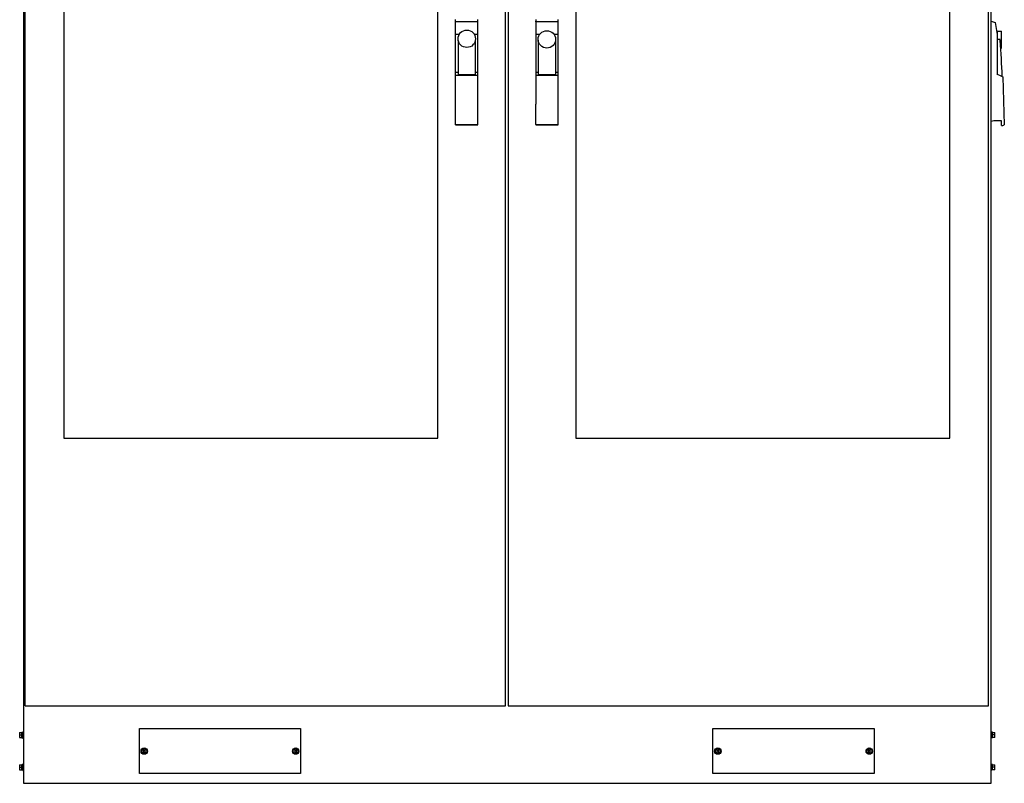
# Model space of a CAD drawing. Header units: millimetres. Extents: x 213 to 1754, y 263 to 2469.
# Tile 1 of 3: x 226 to 1754, y 263 to 1448. Entities that reach past the tile are written whole.
import ezdxf

# ---------------------------------------------------------------- set-up
doc = ezdxf.new("R2010")
doc.units = ezdxf.units.MM
doc.header["$LTSCALE"] = 178.79303
doc.layers.get('0').update_dxf_attribs({"linetype": 'CONTINUOUS'})

msp = doc.modelspace()

# ---------------------------------------------------------------- linework, layer by layer
at = {"color": 7, "linetype": 'Continuous'}
for p, q in [((231.6, 2371.9), (231.6, 263.4)), ((1733.1, 263.4), (1733.1, 2371.9)), ((234.4, 383.9), (234.4, 2353.9)), ((979.4, 383.9), (979.4, 2353.9)), ((983.9, 2353.9), (983.9, 383.9)), ((1728.9, 383.9), (1728.9, 2353.9)), ((294.4, 2258.9), (294.4, 798.9)), ((874.4, 798.9), (874.4, 2258.9)), ((1088.9, 2258.9), (1088.9, 798.9)), ((1668.9, 798.9), (1668.9, 2258.9)), ((902.3, 1285.4), (902.3, 1448.4)), ((936.9, 1445.2), (902.3, 1445.2)), ((936.9, 1285.4), (936.9, 1448.4)), ((1061.1, 1445.2), (1026.9, 1445.2)), ((1061.1, 1285.4), (1061.1, 1448.4)), ((1733.1, 1445.9), (1739.2, 1443.9)), ((1739.2, 1443.9), (1742.4, 1425.6)), ((902.3, 1425.8), (908.1, 1425.8)), ((931.1, 1425.8), (936.9, 1425.8)), ((1026.8, 1425.8), (1032.9, 1425.8)), ((1054.7, 1425.8), (1061.1, 1425.8)), ((1742.4, 1430.8), (1749, 1430.8)), ((1742.4, 1430.8), (1742.4, 1363.3)), ((1749, 1404), (1749, 1430.8)), ((906.4, 1416.1), (906.4, 1363.3)), ((932.9, 1363.3), (932.9, 1416.7)), ((1030.5, 1416.5), (1030.5, 1363.3)), ((1057.5, 1363.3), (1057.5, 1417.8)), ((1747.2, 1417.4), (1742.4, 1417.4)), ((1748.2, 1404), (1749, 1404)), ((902.3, 1366.7), (906.4, 1366.7)), ((902.3, 1362.3), (936.9, 1362.3)), ((906.4, 1363.3), (932.9, 1363.3)), ((932.9, 1366.7), (936.9, 1366.7)), ((1026.6, 1366.7), (1030.5, 1366.7)), ((1026.6, 1362.3), (1061.1, 1362.3)), ((1030.5, 1363.3), (1057.5, 1363.3)), ((1057.5, 1366.7), (1061.1, 1366.7)), ((1751.2, 1359.8), (1753.6, 1285.1)), ((902.3, 1285.9), (936.9, 1285.9)), ((902.3, 1285.4), (936.9, 1285.4)), ((1026.7, 1285.9), (1061.1, 1285.9)), ((1026.7, 1285.9), (1026.7, 1285.4)), ((1026.7, 1285.4), (1061.1, 1285.4)), ((1749.3, 1291.4), (1737.4, 1291.4)), ((1749.3, 1284.1), (1749.3, 1291.4)), ((294.4, 798.9), (874.4, 798.9)), ((1088.9, 798.9), (1668.9, 798.9)), ((234.4, 383.9), (979.4, 383.9)), ((983.9, 383.9), (1728.9, 383.9)), ((225.8, 342.3), (229.3, 342.3)), ((225.8, 342.3), (225.8, 334.6)), ((225.8, 338.4), (229.3, 338.4)), ((229.3, 342.8), (230.6, 342.8)), ((229.3, 334.1), (229.3, 342.8)), ((229.6, 338.8), (229.3, 338.7)), ((229.5, 338.7), (229.5, 338.1)), ((230.6, 338.9), (229.6, 338.8)), ((230.6, 343.4), (231.6, 343.4)), ((230.6, 343.4), (230.6, 333.4)), ((411.6, 348.4), (661.6, 348.4)), ((411.6, 278.4), (411.6, 348.4)), ((661.6, 348.4), (661.6, 278.4)), ((1301.6, 348.4), (1551.6, 348.4)), ((1301.6, 278.4), (1301.6, 348.4)), ((1551.6, 348.4), (1551.6, 278.4)), ((1733.9, 343.4), (1733.1, 343.4)), ((1733.9, 333.4), (1733.9, 343.4)), ((1735.2, 342.8), (1733.9, 342.8)), ((1735.2, 334.1), (1735.2, 342.8)), ((1735.2, 342.3), (1738.7, 342.3)), ((1738.7, 338.4), (1735.2, 338.4)), ((1738.7, 334.6), (1738.7, 342.3)), ((225.8, 334.6), (229.3, 334.6)), ((229.3, 334.1), (230.6, 334.1)), ((230.6, 333.4), (231.6, 333.4)), ((1733.9, 333.4), (1733.1, 333.4)), ((1735.2, 334.1), (1733.9, 334.1)), ((1738.7, 334.6), (1735.2, 334.6)), ((414.7, 313.4), (416.9, 317.3)), ((416.9, 309.6), (414.7, 313.4)), ((416.9, 317.3), (421.3, 317.3)), ((421.3, 309.6), (416.9, 309.6)), ((417.7, 315.5), (417.1, 314.9)), ((417.1, 314.9), (418.5, 313.4)), ((418.5, 313.4), (417.1, 311.9)), ((417.1, 311.9), (417.7, 311.4)), ((419.1, 314.1), (417.7, 315.5)), ((417.7, 311.4), (419.1, 312.8)), ((420.6, 315.5), (419.1, 314.1)), ((419.1, 312.8), (420.6, 311.4)), ((419.8, 313.4), (421.2, 314.9)), ((421.2, 311.9), (419.8, 313.4)), ((421.2, 314.9), (420.6, 315.5)), ((420.6, 311.4), (421.2, 311.9)), ((421.3, 317.3), (423.6, 313.4)), ((423.6, 313.4), (421.3, 309.6)), ((423.5, 313.8), (423.4, 313.8)), ((423.4, 313.1), (423.5, 313.1)), ((423.5, 313.3), (423.5, 313.3)), ((649.7, 313.4), (651.9, 317.3)), ((651.9, 309.6), (649.7, 313.4)), ((651.9, 317.3), (656.3, 317.3)), ((656.3, 309.6), (651.9, 309.6)), ((652.7, 315.5), (652.1, 314.9)), ((652.1, 314.9), (653.5, 313.4)), ((653.5, 313.4), (652.1, 311.9)), ((652.1, 311.9), (652.7, 311.4)), ((654.1, 314.1), (652.7, 315.5)), ((652.7, 311.4), (654.1, 312.8)), ((655.6, 315.5), (654.1, 314.1)), ((654.1, 312.8), (655.6, 311.4)), ((654.8, 313.4), (656.2, 314.9)), ((656.2, 311.9), (654.8, 313.4)), ((656.2, 314.9), (655.6, 315.5)), ((655.6, 311.4), (656.2, 311.9)), ((656.3, 317.3), (658.6, 313.4)), ((658.6, 313.4), (656.3, 309.6)), ((658.5, 313.8), (658.4, 313.8)), ((658.4, 313.1), (658.5, 313.1)), ((658.5, 313.3), (658.5, 313.3)), ((1304.7, 313.4), (1306.9, 317.3)), ((1306.9, 309.6), (1304.7, 313.4)), ((1306.9, 317.3), (1311.3, 317.3)), ((1311.3, 309.6), (1306.9, 309.6)), ((1307.7, 315.5), (1307.1, 314.9)), ((1307.1, 314.9), (1308.5, 313.4)), ((1308.5, 313.4), (1307.1, 311.9)), ((1307.1, 311.9), (1307.7, 311.4)), ((1309.1, 314.1), (1307.7, 315.5)), ((1307.7, 311.4), (1309.1, 312.8)), ((1310.6, 315.5), (1309.1, 314.1)), ((1309.1, 312.8), (1310.6, 311.4)), ((1309.8, 313.4), (1311.2, 314.9)), ((1311.2, 311.9), (1309.8, 313.4)), ((1311.2, 314.9), (1310.6, 315.5)), ((1310.6, 311.4), (1311.2, 311.9)), ((1311.3, 317.3), (1313.6, 313.4)), ((1313.6, 313.4), (1311.3, 309.6)), ((1313.5, 313.8), (1313.4, 313.8)), ((1313.4, 313.1), (1313.5, 313.1)), ((1313.5, 313.3), (1313.5, 313.3)), ((1539.7, 313.4), (1541.9, 317.3)), ((1541.9, 309.6), (1539.7, 313.4)), ((1541.9, 317.3), (1546.3, 317.3)), ((1546.3, 309.6), (1541.9, 309.6)), ((1542.7, 315.5), (1542.1, 314.9)), ((1542.1, 314.9), (1543.5, 313.4)), ((1543.5, 313.4), (1542.1, 311.9)), ((1542.1, 311.9), (1542.7, 311.4)), ((1544.1, 314.1), (1542.7, 315.5)), ((1542.7, 311.4), (1544.1, 312.8)), ((1545.6, 315.5), (1544.1, 314.1)), ((1544.1, 312.8), (1545.6, 311.4)), ((1544.8, 313.4), (1546.2, 314.9)), ((1546.2, 311.9), (1544.8, 313.4)), ((1546.2, 314.9), (1545.6, 315.5)), ((1545.6, 311.4), (1546.2, 311.9)), ((1546.3, 317.3), (1548.6, 313.4)), ((1548.6, 313.4), (1546.3, 309.6)), ((1548.5, 313.8), (1548.4, 313.8)), ((1548.4, 313.1), (1548.5, 313.1)), ((1548.5, 313.3), (1548.5, 313.3)), ((225.8, 292.3), (229.3, 292.3)), ((225.8, 292.3), (225.8, 284.6)), ((229.3, 292.8), (230.6, 292.8)), ((229.3, 284.1), (229.3, 292.8)), ((230.6, 293.4), (231.6, 293.4)), ((230.6, 293.4), (230.6, 283.4)), ((1733.9, 293.4), (1733.1, 293.4)), ((1733.9, 283.4), (1733.9, 293.4)), ((1735.2, 292.8), (1733.9, 292.8)), ((1735.2, 284.1), (1735.2, 292.8)), ((1735.2, 292.3), (1738.7, 292.3)), ((1738.7, 284.6), (1738.7, 292.3)), ((225.8, 288.4), (229.3, 288.4)), ((225.8, 284.6), (229.3, 284.6)), ((229.6, 288.8), (229.3, 288.7)), ((229.3, 284.1), (230.6, 284.1)), ((229.5, 288.7), (229.5, 288.1)), ((230.6, 288.9), (229.6, 288.8)), ((230.6, 283.4), (231.6, 283.4)), ((661.6, 278.4), (411.6, 278.4)), ((1551.6, 278.4), (1301.6, 278.4)), ((1733.9, 283.4), (1733.1, 283.4)), ((1735.2, 284.1), (1733.9, 284.1)), ((1738.7, 288.4), (1735.2, 288.4)), ((1738.7, 284.6), (1735.2, 284.6)), ((231.6, 263.4), (1733.1, 263.4))]:
    msp.add_line(p, q, dxfattribs=at)
for centre, radius in [((919.6, 1418.7), 13.5), ((1043.8, 1417.8), 13.5), ((419.1, 313.4), 5), ((654.1, 313.4), 5), ((1309.1, 313.4), 5), ((1544.1, 313.4), 5)]:
    msp.add_circle(centre, radius, dxfattribs=at)
for centre, radius, start, end in [((378.5, 1314.7), 1372.6, 1.9025, 4.2261), ((1730.1, 1319.5), 45.5, 70.2177, 74.2525), ((1741.7, 1267.9), 23.9, 100.4231, 110.9677), ((1749.3, 1293.3), 9.28, 269.9467, 297.653), ((419.1, 313.4), 4.38, 120.8259, 179.1741), ((419.1, 313.4), 4.38, 180.8259, 239.1741), ((419.1, 313.4), 4.38, 60.8259, 119.1741), ((419.1, 313.4), 4.38, 240.8259, 299.1741), ((419.1, 313.4), 4.38, 4.3148, 59.1741), ((419.1, 313.4), 4.38, 300.8259, 358.6707), ((654.1, 313.4), 4.38, 120.8259, 179.1741), ((654.1, 313.4), 4.38, 180.8259, 239.1741), ((654.1, 313.4), 4.38, 60.8259, 119.1741), ((654.1, 313.4), 4.38, 240.8259, 299.1741), ((654.1, 313.4), 4.38, 4.3148, 59.1741), ((654.1, 313.4), 4.38, 300.8259, 358.6707), ((1309.1, 313.4), 4.38, 120.8259, 179.1741), ((1309.1, 313.4), 4.38, 180.8259, 239.1741), ((1309.1, 313.4), 4.38, 60.8259, 119.1741), ((1309.1, 313.4), 4.38, 240.8259, 299.1741), ((1309.1, 313.4), 4.38, 4.3148, 59.1741), ((1309.1, 313.4), 4.38, 300.8259, 358.6707), ((1544.1, 313.4), 4.38, 120.8259, 179.1741), ((1544.1, 313.4), 4.38, 180.8259, 239.1741), ((1544.1, 313.4), 4.38, 60.8259, 119.1741), ((1544.1, 313.4), 4.38, 240.8259, 299.1741), ((1544.1, 313.4), 4.38, 4.3148, 59.1741), ((1544.1, 313.4), 4.38, 300.8259, 358.6707)]:
    msp.add_arc(centre, radius, start, end, dxfattribs=at)
for centre, start_param, end_param in [((228.1, 338.4), 1.468206, 1.520757), ((231.9, 338.4), 7.902451, 7.955001), ((228.1, 288.4), 1.468206, 1.520757), ((231.9, 288.4), 7.902451, 7.955001)]:
    msp.add_ellipse(centre, major_axis=(24.8, 4.4), ratio=0.004455, start_param=start_param, end_param=end_param, dxfattribs=at)
for points, knots in [([(1026.9, 1445.2), (1026.9, 1444.6), (1026.9, 1438.2), (1026.8, 1431.7), (1026.8, 1425.8)], [0, 0, 0, 0, 0.08438, 1, 1, 1, 1]), ([(1026.9, 1445.2), (1026.9, 1445.6), (1027, 1446.7), (1027, 1447.8), (1027, 1448.4)], [0, 0, 0, 0, 0.441597, 1, 1, 1, 1]), ([(1026.8, 1425.8), (1026.8, 1419.1), (1026.7, 1399.9), (1026.7, 1380.2), (1026.6, 1367.2), (1026.6, 1366.7)], [0, 0, 0, 0, 0.337485, 0.977001, 1, 1, 1, 1]), ([(1026.6, 1366.7), (1026.6, 1366.3), (1026.6, 1365.4), (1026.6, 1364), (1026.6, 1362.9), (1026.6, 1362.3)], [0, 0, 0, 0, 0.273573, 0.607632, 1, 1, 1, 1]), ([(1026.6, 1362.3), (1026.6, 1351.7), (1026.6, 1336.7), (1026.6, 1321.8), (1026.6, 1317.5)], [0, 0, 0, 0, 0.714591, 1, 1, 1, 1]), ([(1745.5, 1362.4), (1746.8, 1361.9), (1748.7, 1361.1), (1750.6, 1360.2), (1751.2, 1359.8)], [0, 0, 0, 0, 0.648914, 1, 1, 1, 1]), ([(1026.7, 1285.9), (1026.6, 1288.1), (1026.6, 1298.6), (1026.6, 1309.2), (1026.6, 1317.5)], [0, 0, 0, 0, 0.208232, 1, 1, 1, 1])]:
    msp.add_open_spline(points, degree=3, knots=knots, dxfattribs=at)
msp.add_open_spline([(1747.3, 1415.9), (1747.3, 1416.4), (1747.4, 1416.9), (1747.1, 1417.3)], degree=3, dxfattribs=at)

doc.saveas('drawing.dxf')
